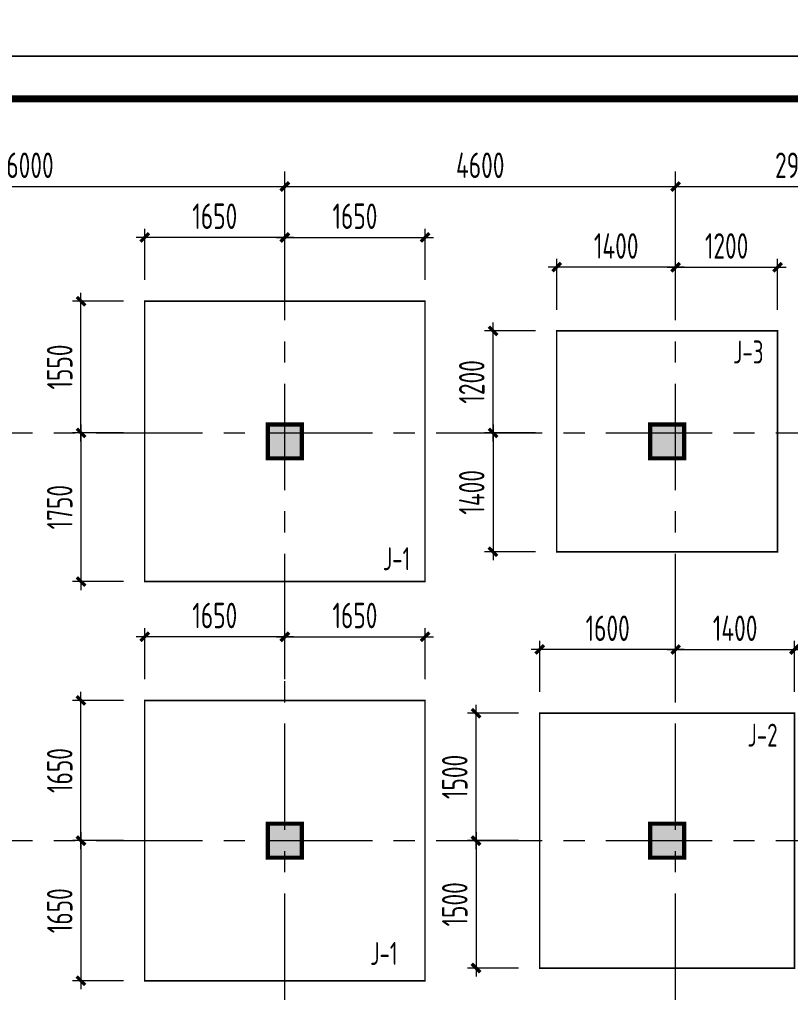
# Model space of a CAD drawing. Extents: x 4550910 to 19796140, y 148416 to 4611575.
# Tile 38 of 49: x 9697897 to 9706969, y 2267573 to 2279163. Entities that reach past the tile are written whole.
import ezdxf

# ---------------------------------------------------------------- set-up
doc = ezdxf.new("R2010")
doc.units = 0
doc.header["$LTSCALE"] = 1000
doc.linetypes.add('CENTER', pattern=[2, 1.25, -0.25, 0.25, -0.25])
doc.layers.get('0').update_dxf_attribs({"linetype": 'CONTINUOUS'})
doc.layers.get('Defpoints').update_dxf_attribs({"linetype": 'CONTINUOUS'})
for name, color, linetype in [('AXIS', 8, 'CENTER'), ('AXIS_DIM', 3, 'CONTINUOUS'), ('COLU', 7, 'CONTINUOUS'), ('TEXT', 7, 'CONTINUOUS'), ('图框', 7, 'CONTINUOUS')]:
    doc.layers.add(name, color=color, linetype=linetype)
for name, color, linetype, lineweight in [('BASE_SING_XT', 7, 'CONTINUOUS', 0), ('BASE_SING_XT_DIM', 3, 'CONTINUOUS', 0), ('COLU_HATCH', 251, 'CONTINUOUS', 0)]:
    doc.layers.add(name, color=color, linetype=linetype, lineweight=lineweight)
doc.styles.add('TSSD_Dimension', font='Tssdeng.shx', dxfattribs={"width": 0.7, "bigfont": 'hztxt.shx'})
doc.styles.add('TSSD_Norm', font='Tssdeng.shx', dxfattribs={"bigfont": 'hztxt.shx'})
doc.dimstyles.new('TSSD_100_100', dxfattribs={"dimtxt": 300, "dimasz": 100, "dimexe": 100, "dimexo": 250, "dimgap": 100, "dimtad": 1, "dimdec": 0, "dimzin": 0, "dimdsep": 46, "dimtxsty": 'TSSD_Dimension', "dimblk": 'ARCHTICK', "dimcen": 0, "dimdle": 100, "dimclrt": 7, "dimadec": 0, "dimazin": 0, "dimtfac": 1, "dimtdec": 0, "dimtix": 1, "dimtmove": 2, "dimatfit": 3, "dimfxl": 0, "dimtolj": 1, "dimtzin": 0, "dimarcsym": 0})

# ---------------------------------------------------------------- blocks, each defined once
blk = doc.blocks.new('_ArchTick')
at = {"color": 0, "linetype": 'ByBlock', "const_width": 0.4}
blk.add_lwpolyline([(-0.5, -0.5), (0.5, 0.5)], dxfattribs=at)
blk = doc.blocks.new('*D190')
at = {"layer": 'AXIS_DIM', "color": 0, "lineweight": -2, "transparency": 16777216}
for p, q in [((9695018.6979, 2276699.9005), (9695018.6979, 2277299.9005)), ((9701018.6979, 2276699.9005), (9701018.6979, 2277299.9005)), ((9694918.6979, 2277199.9005), (9701118.6979, 2277199.9005))]:
    blk.add_line(p, q, dxfattribs=at)
at = {"layer": 'Defpoints', "color": 0, "transparency": 16777216}
for p in [(9701018.6979, 2277199.9005), (9695018.6979, 2276449.9005), (9701018.6979, 2276449.9005)]:
    blk.add_point(p, dxfattribs=at)
at = {"layer": 'AXIS_DIM', "color": 0, "lineweight": -2, "transparency": 16777216, "xscale": 100, "yscale": 100, "zscale": 100, "rotation": 180}
blk.add_blockref('_ArchTick', (9695018.6979, 2277199.9005), dxfattribs=at)
at = {"layer": 'AXIS_DIM', "color": 0, "lineweight": -2, "transparency": 16777216, "xscale": 100, "yscale": 100, "zscale": 100}
blk.add_blockref('_ArchTick', (9701018.6979, 2277199.9005), dxfattribs=at)
at = {"layer": 'AXIS_DIM', "color": 7, "transparency": 16777216, "insert": (9698018.6979, 2277449.9005), "char_height": 300, "attachment_point": 5, "style": 'TSSD_Dimension'}
blk.add_mtext('\\A1;6000', dxfattribs=at)
blk = doc.blocks.new('*D192')
at = {"layer": 'AXIS_DIM', "color": 0, "lineweight": -2, "transparency": 16777216}
for p, q in [((9701018.6979, 2276699.9005), (9701018.6979, 2277299.9005)), ((9705618.6979, 2276699.9005), (9705618.6979, 2277299.9005)), ((9700918.6979, 2277199.9005), (9705718.6979, 2277199.9005))]:
    blk.add_line(p, q, dxfattribs=at)
at = {"layer": 'Defpoints', "color": 0, "transparency": 16777216}
for p in [(9705618.6979, 2277199.9005), (9701018.6979, 2276449.9005), (9705618.6979, 2276449.9005)]:
    blk.add_point(p, dxfattribs=at)
at = {"layer": 'AXIS_DIM', "color": 0, "lineweight": -2, "transparency": 16777216, "xscale": 100, "yscale": 100, "zscale": 100, "rotation": 180}
blk.add_blockref('_ArchTick', (9701018.6979, 2277199.9005), dxfattribs=at)
at = {"layer": 'AXIS_DIM', "color": 0, "lineweight": -2, "transparency": 16777216, "xscale": 100, "yscale": 100, "zscale": 100}
blk.add_blockref('_ArchTick', (9705618.6979, 2277199.9005), dxfattribs=at)
at = {"layer": 'AXIS_DIM', "color": 7, "transparency": 16777216, "insert": (9703318.6979, 2277449.9005), "char_height": 300, "attachment_point": 5, "style": 'TSSD_Dimension'}
blk.add_mtext('\\A1;4600', dxfattribs=at)
blk = doc.blocks.new('*D194')
at = {"layer": 'AXIS_DIM', "color": 0, "lineweight": -2, "transparency": 16777216}
for p, q in [((9705618.6979, 2276699.9005), (9705618.6979, 2277299.9005)), ((9708518.6979, 2276699.9005), (9708518.6979, 2277299.9005)), ((9705518.6979, 2277199.9005), (9708618.6979, 2277199.9005))]:
    blk.add_line(p, q, dxfattribs=at)
at = {"layer": 'Defpoints', "color": 0, "transparency": 16777216}
for p in [(9708518.6979, 2277199.9005), (9705618.6979, 2276449.9005), (9708518.6979, 2276449.9005)]:
    blk.add_point(p, dxfattribs=at)
at = {"layer": 'AXIS_DIM', "color": 0, "lineweight": -2, "transparency": 16777216, "xscale": 100, "yscale": 100, "zscale": 100, "rotation": 180}
blk.add_blockref('_ArchTick', (9705618.6979, 2277199.9005), dxfattribs=at)
at = {"layer": 'AXIS_DIM', "color": 0, "lineweight": -2, "transparency": 16777216, "xscale": 100, "yscale": 100, "zscale": 100}
blk.add_blockref('_ArchTick', (9708518.6979, 2277199.9005), dxfattribs=at)
at = {"layer": 'AXIS_DIM', "color": 7, "transparency": 16777216, "insert": (9707068.6979, 2277449.9005), "char_height": 300, "attachment_point": 5, "style": 'TSSD_Dimension'}
blk.add_mtext('\\A1;2900', dxfattribs=at)
blk = doc.blocks.new('*D213')
at = {"layer": 'BASE_SING_XT_DIM', "color": 0, "lineweight": -2, "transparency": 16777216}
for p, q in [((9699369, 2271400), (9699369, 2272000)), ((9701019, 2271400), (9701019, 2272000)), ((9701119, 2271900), (9699269, 2271900))]:
    blk.add_line(p, q, dxfattribs=at)
at = {"layer": 'Defpoints', "color": 0, "transparency": 16777216}
for p in [(9699369, 2271900), (9699369, 2271150), (9701019, 2271150)]:
    blk.add_point(p, dxfattribs=at)
at = {"layer": 'BASE_SING_XT_DIM', "color": 0, "lineweight": -2, "transparency": 16777216, "xscale": 100, "yscale": 100, "zscale": 100, "rotation": 180}
blk.add_blockref('_ArchTick', (9699369, 2271900), dxfattribs=at)
at = {"layer": 'BASE_SING_XT_DIM', "color": 0, "lineweight": -2, "transparency": 16777216, "xscale": 100, "yscale": 100, "zscale": 100}
blk.add_blockref('_ArchTick', (9701019, 2271900), dxfattribs=at)
at = {"layer": 'BASE_SING_XT_DIM', "color": 7, "transparency": 16777216, "insert": (9700194, 2272150), "char_height": 300, "attachment_point": 5, "style": 'TSSD_Dimension'}
blk.add_mtext('\\A1;1650', dxfattribs=at)
blk = doc.blocks.new('*D214')
at = {"layer": 'BASE_SING_XT_DIM', "color": 0, "lineweight": -2, "transparency": 16777216}
for p, q in [((9701019, 2271400), (9701019, 2272000)), ((9702669, 2271400), (9702669, 2272000)), ((9700919, 2271900), (9702769, 2271900))]:
    blk.add_line(p, q, dxfattribs=at)
at = {"layer": 'Defpoints', "color": 0, "transparency": 16777216}
for p in [(9702669, 2271900), (9701019, 2271150), (9702669, 2271150)]:
    blk.add_point(p, dxfattribs=at)
at = {"layer": 'BASE_SING_XT_DIM', "color": 0, "lineweight": -2, "transparency": 16777216, "xscale": 100, "yscale": 100, "zscale": 100, "rotation": 180}
blk.add_blockref('_ArchTick', (9701019, 2271900), dxfattribs=at)
at = {"layer": 'BASE_SING_XT_DIM', "color": 0, "lineweight": -2, "transparency": 16777216, "xscale": 100, "yscale": 100, "zscale": 100}
blk.add_blockref('_ArchTick', (9702669, 2271900), dxfattribs=at)
at = {"layer": 'BASE_SING_XT_DIM', "color": 7, "transparency": 16777216, "insert": (9701844, 2272150), "char_height": 300, "attachment_point": 5, "style": 'TSSD_Dimension'}
blk.add_mtext('\\A1;1650', dxfattribs=at)
blk = doc.blocks.new('*D215')
at = {"layer": 'BASE_SING_XT_DIM', "color": 0, "lineweight": -2, "transparency": 16777216}
for p, q in [((9699119, 2269500), (9698519, 2269500)), ((9698619, 2269600), (9698619, 2267750)), ((9699119, 2267850), (9698519, 2267850))]:
    blk.add_line(p, q, dxfattribs=at)
at = {"layer": 'Defpoints', "color": 0, "transparency": 16777216}
for p in [(9699369, 2269500), (9698619, 2267850), (9699369, 2267850)]:
    blk.add_point(p, dxfattribs=at)
at = {"layer": 'BASE_SING_XT_DIM', "color": 0, "lineweight": -2, "transparency": 16777216, "xscale": 100, "yscale": 100, "zscale": 100}
for p, rotation in [((9698619, 2269500), 90), ((9698619, 2267850), 270)]:
    blk.add_blockref('_ArchTick', p, dxfattribs=dict(at, rotation=rotation))
at = {"layer": 'BASE_SING_XT_DIM', "color": 7, "transparency": 16777216, "insert": (9698369, 2268675), "char_height": 300, "attachment_point": 5, "rotation": 90, "style": 'TSSD_Dimension'}
blk.add_mtext('\\A1;1650', dxfattribs=at)
blk = doc.blocks.new('*D216')
at = {"layer": 'BASE_SING_XT_DIM', "color": 0, "lineweight": -2, "transparency": 16777216}
for p, q in [((9698619, 2269400), (9698619, 2271250)), ((9699119, 2271150), (9698519, 2271150)), ((9699119, 2269500), (9698519, 2269500))]:
    blk.add_line(p, q, dxfattribs=at)
at = {"layer": 'Defpoints', "color": 0, "transparency": 16777216}
for p in [(9698619, 2271150), (9699369, 2271150), (9699369, 2269500)]:
    blk.add_point(p, dxfattribs=at)
at = {"layer": 'BASE_SING_XT_DIM', "color": 0, "lineweight": -2, "transparency": 16777216, "xscale": 100, "yscale": 100, "zscale": 100}
for p, rotation in [((9698619, 2271150), 90), ((9698619, 2269500), 270)]:
    blk.add_blockref('_ArchTick', p, dxfattribs=dict(at, rotation=rotation))
at = {"layer": 'BASE_SING_XT_DIM', "color": 7, "transparency": 16777216, "insert": (9698369, 2270325), "char_height": 300, "attachment_point": 5, "rotation": 90, "style": 'TSSD_Dimension'}
blk.add_mtext('\\A1;1650', dxfattribs=at)
blk = doc.blocks.new('*D217')
at = {"layer": 'BASE_SING_XT_DIM', "color": 0, "lineweight": -2, "transparency": 16777216}
for p, q in [((9699369, 2276100), (9699369, 2276700)), ((9701019, 2276100), (9701019, 2276700)), ((9701119, 2276600), (9699269, 2276600))]:
    blk.add_line(p, q, dxfattribs=at)
at = {"layer": 'Defpoints', "color": 0, "transparency": 16777216}
for p in [(9699369, 2276600), (9699369, 2275850), (9701019, 2275850)]:
    blk.add_point(p, dxfattribs=at)
at = {"layer": 'BASE_SING_XT_DIM', "color": 0, "lineweight": -2, "transparency": 16777216, "xscale": 100, "yscale": 100, "zscale": 100, "rotation": 180}
blk.add_blockref('_ArchTick', (9699369, 2276600), dxfattribs=at)
at = {"layer": 'BASE_SING_XT_DIM', "color": 0, "lineweight": -2, "transparency": 16777216, "xscale": 100, "yscale": 100, "zscale": 100}
blk.add_blockref('_ArchTick', (9701019, 2276600), dxfattribs=at)
at = {"layer": 'BASE_SING_XT_DIM', "color": 7, "transparency": 16777216, "insert": (9700194, 2276850), "char_height": 300, "attachment_point": 5, "style": 'TSSD_Dimension'}
blk.add_mtext('\\A1;1650', dxfattribs=at)
blk = doc.blocks.new('*D218')
at = {"layer": 'BASE_SING_XT_DIM', "color": 0, "lineweight": -2, "transparency": 16777216}
for p, q in [((9701019, 2276100), (9701019, 2276700)), ((9702669, 2276100), (9702669, 2276700)), ((9700919, 2276600), (9702769, 2276600))]:
    blk.add_line(p, q, dxfattribs=at)
at = {"layer": 'Defpoints', "color": 0, "transparency": 16777216}
for p in [(9702669, 2276600), (9701019, 2275850), (9702669, 2275850)]:
    blk.add_point(p, dxfattribs=at)
at = {"layer": 'BASE_SING_XT_DIM', "color": 0, "lineweight": -2, "transparency": 16777216, "xscale": 100, "yscale": 100, "zscale": 100, "rotation": 180}
blk.add_blockref('_ArchTick', (9701019, 2276600), dxfattribs=at)
at = {"layer": 'BASE_SING_XT_DIM', "color": 0, "lineweight": -2, "transparency": 16777216, "xscale": 100, "yscale": 100, "zscale": 100}
blk.add_blockref('_ArchTick', (9702669, 2276600), dxfattribs=at)
at = {"layer": 'BASE_SING_XT_DIM', "color": 7, "transparency": 16777216, "insert": (9701844, 2276850), "char_height": 300, "attachment_point": 5, "style": 'TSSD_Dimension'}
blk.add_mtext('\\A1;1650', dxfattribs=at)
blk = doc.blocks.new('*D219')
at = {"layer": 'BASE_SING_XT_DIM', "color": 0, "lineweight": -2, "transparency": 16777216}
for p, q in [((9698619, 2274400), (9698619, 2272450)), ((9699119, 2274300), (9698519, 2274300)), ((9699119, 2272550), (9698519, 2272550))]:
    blk.add_line(p, q, dxfattribs=at)
at = {"layer": 'Defpoints', "color": 0, "transparency": 16777216}
for p in [(9699369, 2274300), (9698619, 2272550), (9699369, 2272550)]:
    blk.add_point(p, dxfattribs=at)
at = {"layer": 'BASE_SING_XT_DIM', "color": 0, "lineweight": -2, "transparency": 16777216, "xscale": 100, "yscale": 100, "zscale": 100}
for p, rotation in [((9698619, 2274300), 90), ((9698619, 2272550), 270)]:
    blk.add_blockref('_ArchTick', p, dxfattribs=dict(at, rotation=rotation))
at = {"layer": 'BASE_SING_XT_DIM', "color": 7, "transparency": 16777216, "insert": (9698369, 2273425), "char_height": 300, "attachment_point": 5, "rotation": 90, "style": 'TSSD_Dimension'}
blk.add_mtext('\\A1;1750', dxfattribs=at)
blk = doc.blocks.new('*D220')
at = {"layer": 'BASE_SING_XT_DIM', "color": 0, "lineweight": -2, "transparency": 16777216}
for p, q in [((9698619, 2274200), (9698619, 2275950)), ((9699119, 2275850), (9698519, 2275850)), ((9699119, 2274300), (9698519, 2274300))]:
    blk.add_line(p, q, dxfattribs=at)
at = {"layer": 'Defpoints', "color": 0, "transparency": 16777216}
for p in [(9698619, 2275850), (9699369, 2275850), (9699369, 2274300)]:
    blk.add_point(p, dxfattribs=at)
at = {"layer": 'BASE_SING_XT_DIM', "color": 0, "lineweight": -2, "transparency": 16777216, "xscale": 100, "yscale": 100, "zscale": 100}
for p, rotation in [((9698619, 2275850), 90), ((9698619, 2274300), 270)]:
    blk.add_blockref('_ArchTick', p, dxfattribs=dict(at, rotation=rotation))
at = {"layer": 'BASE_SING_XT_DIM', "color": 7, "transparency": 16777216, "insert": (9698369, 2275075), "char_height": 300, "attachment_point": 5, "rotation": 90, "style": 'TSSD_Dimension'}
blk.add_mtext('\\A1;1550', dxfattribs=at)
blk = doc.blocks.new('*D229')
at = {"layer": 'BASE_SING_XT_DIM', "color": 0, "lineweight": -2, "transparency": 16777216}
for p, q in [((9704019, 2271250), (9704019, 2271850)), ((9705619, 2271250), (9705619, 2271850)), ((9705719, 2271750), (9703919, 2271750))]:
    blk.add_line(p, q, dxfattribs=at)
at = {"layer": 'Defpoints', "color": 0, "transparency": 16777216}
for p in [(9704019, 2271750), (9704019, 2271000), (9705619, 2271000)]:
    blk.add_point(p, dxfattribs=at)
at = {"layer": 'BASE_SING_XT_DIM', "color": 0, "lineweight": -2, "transparency": 16777216, "xscale": 100, "yscale": 100, "zscale": 100, "rotation": 180}
blk.add_blockref('_ArchTick', (9704019, 2271750), dxfattribs=at)
at = {"layer": 'BASE_SING_XT_DIM', "color": 0, "lineweight": -2, "transparency": 16777216, "xscale": 100, "yscale": 100, "zscale": 100}
blk.add_blockref('_ArchTick', (9705619, 2271750), dxfattribs=at)
at = {"layer": 'BASE_SING_XT_DIM', "color": 7, "transparency": 16777216, "insert": (9704819, 2272000), "char_height": 300, "attachment_point": 5, "style": 'TSSD_Dimension'}
blk.add_mtext('\\A1;1600', dxfattribs=at)
blk = doc.blocks.new('*D230')
at = {"layer": 'BASE_SING_XT_DIM', "color": 0, "lineweight": -2, "transparency": 16777216}
for p, q in [((9705619, 2271250), (9705619, 2271850)), ((9707019, 2271250), (9707019, 2271850)), ((9705519, 2271750), (9707119, 2271750))]:
    blk.add_line(p, q, dxfattribs=at)
at = {"layer": 'Defpoints', "color": 0, "transparency": 16777216}
for p in [(9707019, 2271750), (9705619, 2271000), (9707019, 2271000)]:
    blk.add_point(p, dxfattribs=at)
at = {"layer": 'BASE_SING_XT_DIM', "color": 0, "lineweight": -2, "transparency": 16777216, "xscale": 100, "yscale": 100, "zscale": 100, "rotation": 180}
blk.add_blockref('_ArchTick', (9705619, 2271750), dxfattribs=at)
at = {"layer": 'BASE_SING_XT_DIM', "color": 0, "lineweight": -2, "transparency": 16777216, "xscale": 100, "yscale": 100, "zscale": 100}
blk.add_blockref('_ArchTick', (9707019, 2271750), dxfattribs=at)
at = {"layer": 'BASE_SING_XT_DIM', "color": 7, "transparency": 16777216, "insert": (9706319, 2272000), "char_height": 300, "attachment_point": 5, "style": 'TSSD_Dimension'}
blk.add_mtext('\\A1;1400', dxfattribs=at)
blk = doc.blocks.new('*D231')
at = {"layer": 'BASE_SING_XT_DIM', "color": 0, "lineweight": -2, "transparency": 16777216}
for p, q in [((9703769, 2269500), (9703169, 2269500)), ((9703269, 2269600), (9703269, 2267900)), ((9703769, 2268000), (9703169, 2268000))]:
    blk.add_line(p, q, dxfattribs=at)
at = {"layer": 'Defpoints', "color": 0, "transparency": 16777216}
for p in [(9704019, 2269500), (9703269, 2268000), (9704019, 2268000)]:
    blk.add_point(p, dxfattribs=at)
at = {"layer": 'BASE_SING_XT_DIM', "color": 0, "lineweight": -2, "transparency": 16777216, "xscale": 100, "yscale": 100, "zscale": 100}
for p, rotation in [((9703269, 2269500), 90), ((9703269, 2268000), 270)]:
    blk.add_blockref('_ArchTick', p, dxfattribs=dict(at, rotation=rotation))
at = {"layer": 'BASE_SING_XT_DIM', "color": 7, "transparency": 16777216, "insert": (9703019, 2268750), "char_height": 300, "attachment_point": 5, "rotation": 90, "style": 'TSSD_Dimension'}
blk.add_mtext('\\A1;1500', dxfattribs=at)
blk = doc.blocks.new('*D232')
at = {"layer": 'BASE_SING_XT_DIM', "color": 0, "lineweight": -2, "transparency": 16777216}
for p, q in [((9703769, 2271000), (9703169, 2271000)), ((9703269, 2269400), (9703269, 2271100)), ((9703769, 2269500), (9703169, 2269500))]:
    blk.add_line(p, q, dxfattribs=at)
at = {"layer": 'Defpoints', "color": 0, "transparency": 16777216}
for p in [(9703269, 2271000), (9704019, 2271000), (9704019, 2269500)]:
    blk.add_point(p, dxfattribs=at)
at = {"layer": 'BASE_SING_XT_DIM', "color": 0, "lineweight": -2, "transparency": 16777216, "xscale": 100, "yscale": 100, "zscale": 100}
for p, rotation in [((9703269, 2271000), 90), ((9703269, 2269500), 270)]:
    blk.add_blockref('_ArchTick', p, dxfattribs=dict(at, rotation=rotation))
at = {"layer": 'BASE_SING_XT_DIM', "color": 7, "transparency": 16777216, "insert": (9703019, 2270250), "char_height": 300, "attachment_point": 5, "rotation": 90, "style": 'TSSD_Dimension'}
blk.add_mtext('\\A1;1500', dxfattribs=at)
blk = doc.blocks.new('*D233')
at = {"layer": 'BASE_SING_XT_DIM', "color": 0, "lineweight": -2, "transparency": 16777216}
for p, q in [((9704219, 2275750), (9704219, 2276350)), ((9705619, 2275750), (9705619, 2276350)), ((9705719, 2276250), (9704119, 2276250))]:
    blk.add_line(p, q, dxfattribs=at)
at = {"layer": 'Defpoints', "color": 0, "transparency": 16777216}
for p in [(9704219, 2276250), (9704219, 2275500), (9705619, 2275500)]:
    blk.add_point(p, dxfattribs=at)
at = {"layer": 'BASE_SING_XT_DIM', "color": 0, "lineweight": -2, "transparency": 16777216, "xscale": 100, "yscale": 100, "zscale": 100, "rotation": 180}
blk.add_blockref('_ArchTick', (9704219, 2276250), dxfattribs=at)
at = {"layer": 'BASE_SING_XT_DIM', "color": 0, "lineweight": -2, "transparency": 16777216, "xscale": 100, "yscale": 100, "zscale": 100}
blk.add_blockref('_ArchTick', (9705619, 2276250), dxfattribs=at)
at = {"layer": 'BASE_SING_XT_DIM', "color": 7, "transparency": 16777216, "insert": (9704919, 2276500), "char_height": 300, "attachment_point": 5, "style": 'TSSD_Dimension'}
blk.add_mtext('\\A1;1400', dxfattribs=at)
blk = doc.blocks.new('*D234')
at = {"layer": 'BASE_SING_XT_DIM', "color": 0, "lineweight": -2, "transparency": 16777216}
for p, q in [((9705619, 2275750), (9705619, 2276350)), ((9706819, 2275750), (9706819, 2276350)), ((9705519, 2276250), (9706919, 2276250))]:
    blk.add_line(p, q, dxfattribs=at)
at = {"layer": 'Defpoints', "color": 0, "transparency": 16777216}
for p in [(9706819, 2276250), (9705619, 2275500), (9706819, 2275500)]:
    blk.add_point(p, dxfattribs=at)
at = {"layer": 'BASE_SING_XT_DIM', "color": 0, "lineweight": -2, "transparency": 16777216, "xscale": 100, "yscale": 100, "zscale": 100, "rotation": 180}
blk.add_blockref('_ArchTick', (9705619, 2276250), dxfattribs=at)
at = {"layer": 'BASE_SING_XT_DIM', "color": 0, "lineweight": -2, "transparency": 16777216, "xscale": 100, "yscale": 100, "zscale": 100}
blk.add_blockref('_ArchTick', (9706819, 2276250), dxfattribs=at)
at = {"layer": 'BASE_SING_XT_DIM', "color": 7, "transparency": 16777216, "insert": (9706219, 2276500), "char_height": 300, "attachment_point": 5, "style": 'TSSD_Dimension'}
blk.add_mtext('\\A1;1200', dxfattribs=at)
blk = doc.blocks.new('*D235')
at = {"layer": 'BASE_SING_XT_DIM', "color": 0, "lineweight": -2, "transparency": 16777216}
for p, q in [((9703469, 2274400), (9703469, 2272800)), ((9703969, 2274300), (9703369, 2274300)), ((9703969, 2272900), (9703369, 2272900))]:
    blk.add_line(p, q, dxfattribs=at)
at = {"layer": 'Defpoints', "color": 0, "transparency": 16777216}
for p in [(9704219, 2274300), (9703469, 2272900), (9704219, 2272900)]:
    blk.add_point(p, dxfattribs=at)
at = {"layer": 'BASE_SING_XT_DIM', "color": 0, "lineweight": -2, "transparency": 16777216, "xscale": 100, "yscale": 100, "zscale": 100}
for p, rotation in [((9703469, 2274300), 90), ((9703469, 2272900), 270)]:
    blk.add_blockref('_ArchTick', p, dxfattribs=dict(at, rotation=rotation))
at = {"layer": 'BASE_SING_XT_DIM', "color": 7, "transparency": 16777216, "insert": (9703219, 2273600), "char_height": 300, "attachment_point": 5, "rotation": 90, "style": 'TSSD_Dimension'}
blk.add_mtext('\\A1;1400', dxfattribs=at)
blk = doc.blocks.new('*D236')
at = {"layer": 'BASE_SING_XT_DIM', "color": 0, "lineweight": -2, "transparency": 16777216}
for p, q in [((9703469, 2274200), (9703469, 2275600)), ((9703969, 2275500), (9703369, 2275500)), ((9703969, 2274300), (9703369, 2274300))]:
    blk.add_line(p, q, dxfattribs=at)
at = {"layer": 'Defpoints', "color": 0, "transparency": 16777216}
for p in [(9703469, 2275500), (9704219, 2275500), (9704219, 2274300)]:
    blk.add_point(p, dxfattribs=at)
at = {"layer": 'BASE_SING_XT_DIM', "color": 0, "lineweight": -2, "transparency": 16777216, "xscale": 100, "yscale": 100, "zscale": 100}
for p, rotation in [((9703469, 2275500), 90), ((9703469, 2274300), 270)]:
    blk.add_blockref('_ArchTick', p, dxfattribs=dict(at, rotation=rotation))
at = {"layer": 'BASE_SING_XT_DIM', "color": 7, "transparency": 16777216, "insert": (9703219, 2274900), "char_height": 300, "attachment_point": 5, "rotation": 90, "style": 'TSSD_Dimension'}
blk.add_mtext('\\A1;1200', dxfattribs=at)

msp = doc.modelspace()

# ---------------------------------------------------------------- hatches: boundary and pattern name
at = {"layer": 'COLU_HATCH'}
h = msp.add_hatch(color=256, dxfattribs=at)
h.dxf.hatch_style = 1
h.paths.add_polyline_path([(9701218.7, 2273999.8), (9701218.7, 2274399.8), (9700818.7, 2274399.8), (9700818.7, 2273999.8)])
h = msp.add_hatch(color=256, dxfattribs=at)
h.dxf.hatch_style = 1
h.paths.add_polyline_path([(9705718.7, 2273999.8), (9705718.7, 2274399.8), (9705318.7, 2274399.8), (9705318.7, 2273999.8)])
h = msp.add_hatch(color=256, dxfattribs=at)
h.dxf.hatch_style = 1
h.paths.add_polyline_path([(9701218.7, 2269299.8), (9701218.7, 2269699.8), (9700818.7, 2269699.8), (9700818.7, 2269299.8)])
h = msp.add_hatch(color=256, dxfattribs=at)
h.dxf.hatch_style = 1
h.paths.add_polyline_path([(9705718.7, 2269299.8), (9705718.7, 2269699.8), (9705318.7, 2269699.8), (9705318.7, 2269299.8)])

# ---------------------------------------------------------------- linework, layer by layer
at = {"layer": 'AXIS'}
for p, q in [((9701018.7, 2261627.2), (9701018.7, 2277599.8)), ((9705618.7, 2261627.2), (9705618.7, 2277599.8)), ((9692799.1, 2274299.8), (9715818.7, 2274299.8)), ((9692799.1, 2269499.8), (9715818.7, 2269499.8))]:
    msp.add_line(p, q, dxfattribs=at)
at = {"layer": 'BASE_SING_XT', "const_width": 18}
for points in [[(9699368.7, 2272549.8), (9702668.7, 2272549.8), (9702668.7, 2275849.8), (9699368.7, 2275849.8), (9699368.7, 2272549.8)], [(9704218.7, 2272899.8), (9706818.7, 2272899.8), (9706818.7, 2275499.8), (9704218.7, 2275499.8), (9704218.7, 2272899.8)], [(9699368.7, 2267849.8), (9702668.7, 2267849.8), (9702668.7, 2271149.8), (9699368.7, 2271149.8), (9699368.7, 2267849.8)], [(9704018.7, 2267999.8), (9707018.7, 2267999.8), (9707018.7, 2270999.8), (9704018.7, 2270999.8), (9704018.7, 2267999.8)]]:
    msp.add_lwpolyline(points, dxfattribs=at)
at = {"layer": 'COLU', "const_width": 50}
for points in [[(9701218.7, 2273999.8), (9701218.7, 2274399.8), (9700818.7, 2274399.8), (9700818.7, 2273999.8)], [(9705718.7, 2273999.8), (9705718.7, 2274399.8), (9705318.7, 2274399.8), (9705318.7, 2273999.8)], [(9701218.7, 2269299.8), (9701218.7, 2269699.8), (9700818.7, 2269699.8), (9700818.7, 2269299.8)], [(9705718.7, 2269299.8), (9705718.7, 2269699.8), (9705318.7, 2269699.8), (9705318.7, 2269299.8)]]:
    msp.add_lwpolyline(points, close=True, dxfattribs=at)
at = {"layer": '图框', "color": 4}
for points in [[(9729688.3, 2308432.6), (9687688.3, 2308432.6), (9687688.3, 2278732.6), (9729688.3, 2278732.6)], [(9729688.3, 2278732.6), (9687688.3, 2278732.6), (9687688.3, 2249032.6), (9729688.3, 2249032.6)]]:
    msp.add_lwpolyline(points, close=True, dxfattribs=at)
at = {"layer": '图框', "color": 4, "const_width": 80}
msp.add_lwpolyline([(9690188.3, 2249532.6), (9729188.3, 2249532.6), (9729188.3, 2278232.6), (9690188.3, 2278232.6)], close=True, dxfattribs=at)

# ---------------------------------------------------------------- texts
at = {"layer": 'TEXT', "style": 'TSSD_Norm', "width": 0.7}
for s, p in [('J-3', (9706294.7, 2275116.6)), ('J-1', (9702172.9, 2272683.1)), ('J-2', (9706464.3, 2270606.9)), ('J-1', (9702023.4, 2268036.7))]:
    msp.add_text(s, height=270, dxfattribs=at).set_placement(p)

# ---------------------------------------------------------------- dimensions: what is measured, and where the dimension line sits
at = {"layer": 'AXIS_DIM'}
for p1, p2, picture, middle in [((9695018.7, 2276449.9), (9701018.7, 2276449.9), '*D190', (9698018.7, 2277449.9)), ((9701018.7, 2276449.9), (9705618.7, 2276449.9), '*D192', (9703318.7, 2277449.9)), ((9705618.7, 2276449.9), (9708518.7, 2276449.9), '*D194', (9707068.7, 2277449.9))]:
    dim = msp.add_aligned_dim(p1=p1, p2=p2, distance=750, dimstyle='TSSD_100_100', dxfattribs=at)
    dim.commit()
    dim.dimension.update_dxf_attribs({"geometry": picture, "text_midpoint": middle})
at = {"layer": 'BASE_SING_XT_DIM'}
for p1, p2, distance, picture, middle in [((9701018.7, 2275849.8), (9699368.7, 2275849.8), -750, '*D217', (9700193.7, 2276849.8)), ((9701018.7, 2275849.8), (9702668.7, 2275849.8), 750, '*D218', (9701843.7, 2276849.8)), ((9705618.7, 2275499.8), (9704218.7, 2275499.8), -750, '*D233', (9704918.7, 2276499.8)), ((9705618.7, 2275499.8), (9706818.7, 2275499.8), 750, '*D234', (9706218.7, 2276499.8)), ((9699368.7, 2274299.8), (9699368.7, 2275849.8), 750, '*D220', (9698368.7, 2275074.8)), ((9704218.7, 2274299.8), (9704218.7, 2275499.8), 750, '*D236', (9703218.7, 2274899.8)), ((9699368.7, 2274299.8), (9699368.7, 2272549.8), -750, '*D219', (9698368.7, 2273424.8)), ((9704218.7, 2274299.8), (9704218.7, 2272899.8), -750, '*D235', (9703218.7, 2273599.8)), ((9701018.7, 2271149.8), (9699368.7, 2271149.8), -750, '*D213', (9700193.7, 2272149.8)), ((9701018.7, 2271149.8), (9702668.7, 2271149.8), 750, '*D214', (9701843.7, 2272149.8)), ((9705618.7, 2270999.8), (9704018.7, 2270999.8), -750, '*D229', (9704818.7, 2271999.8)), ((9705618.7, 2270999.8), (9707018.7, 2270999.8), 750, '*D230', (9706318.7, 2271999.8)), ((9699368.7, 2269499.8), (9699368.7, 2271149.8), 750, '*D216', (9698368.7, 2270324.8)), ((9704018.7, 2269499.8), (9704018.7, 2270999.8), 750, '*D232', (9703018.7, 2270249.8)), ((9699368.7, 2269499.8), (9699368.7, 2267849.8), -750, '*D215', (9698368.7, 2268674.8)), ((9704018.7, 2269499.8), (9704018.7, 2267999.8), -750, '*D231', (9703018.7, 2268749.8))]:
    dim = msp.add_aligned_dim(p1=p1, p2=p2, distance=distance, dimstyle='TSSD_100_100', dxfattribs=at)
    dim.commit()
    dim.dimension.update_dxf_attribs({"geometry": picture, "text_midpoint": middle})

doc.saveas('drawing.dxf')
